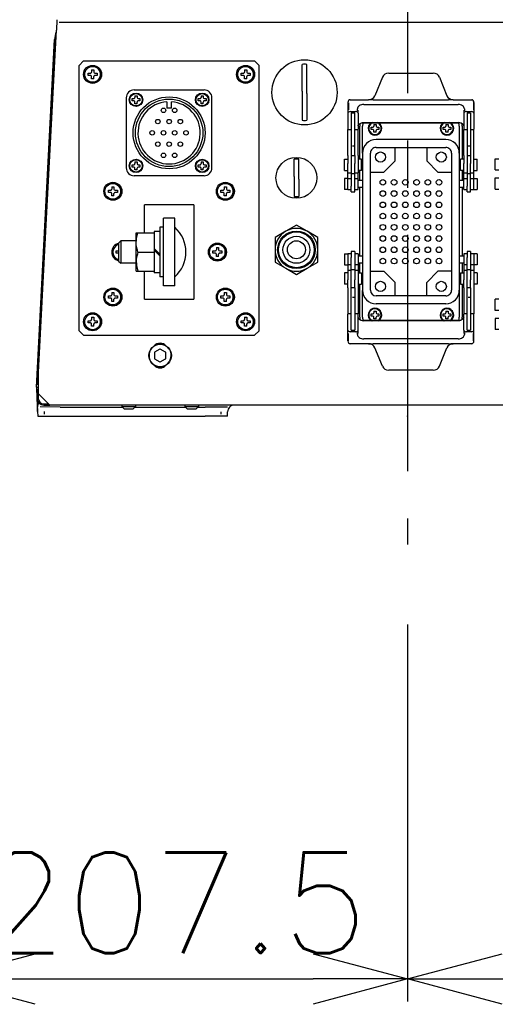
# Model space of a CAD drawing. Header units: millimetres. Extents: x -289 to 305, y -210 to 210.
# Tile 3 of 79: x -236 to -221, y -105 to -73. Entities that reach past the tile are written whole.
import ezdxf

# ---------------------------------------------------------------- set-up
doc = ezdxf.new("R2010")
doc.units = ezdxf.units.MM
doc.linetypes.add('CENTER', pattern=[12, 7.5, -1.5, 1.5, -1.5])
doc.styles.get("Standard").update_dxf_attribs({"font": 'ROMANS', "bigfont": 'EXTFONT'})
doc.dimstyles.new('ISO-25', dxfattribs={"dimtxt": 2.5, "dimasz": 2.5, "dimexe": 1.25, "dimexo": 0.625, "dimtad": 1, "dimtxsty": 'Standard', "dimcen": 2.5, "dimadec": 0, "dimazin": 0, "dimtfac": 1, "dimtmove": 0, "dimatfit": 3, "dimfxl": 1, "dimarcsym": 0})

# ---------------------------------------------------------------- blocks, each defined once
blk = doc.blocks.new('DTL0021')
at = {"color": 7, "linetype": 'Continuous'}
for p, q in [((-155.861084, 176.300003), (-156.102173, 171.699997)), ((-164, 21), (-156.102173, 171.699997)), ((154.931702, 174.988052), (-154.93164, 174.988052)), ((-165, 13), (-156.901733, 167.523361)), ((-164.396362, 14.000488), (-156.35205, 167.494553)), ((-144, 158), (-146, 156)), ((-144, 158), (-68, 158)), ((-68, 158), (-66, 156)), ((-146, 38), (-146, 156)), ((-140.5, 154), (-139.5, 154)), ((-140.5, 154), (-140.5, 153)), ((-139.5, 154), (-139.5, 153)), ((-72.5, 154), (-71.5, 154)), ((-72.5, 154), (-72.5, 153)), ((-71.5, 154), (-71.5, 153)), ((-66, 38), (-66, 156)), ((-46.800049, 144.546295), (-46.800049, 156.43985)), ((-44.800049, 143.453705), (-44.800049, 156.43985)), ((-142, 151.5), (-142, 152.5)), ((-142, 152.5), (-141, 152.5)), ((-141, 151.5), (-142, 151.5)), ((-140.5, 150), (-140.5, 151)), ((-139.5, 150), (-140.5, 150)), ((-139.5, 150), (-139.5, 151)), ((-139, 152.5), (-138, 152.5)), ((-138, 151.5), (-139, 151.5)), ((-138, 152.5), (-138, 151.5)), ((-74, 151.5), (-74, 152.5)), ((-74, 152.5), (-73, 152.5)), ((-73, 151.5), (-74, 151.5)), ((-72.5, 150), (-72.5, 151)), ((-71.5, 150), (-72.5, 150)), ((-71.5, 150), (-71.5, 151)), ((-71, 152.5), (-70, 152.5)), ((-70, 151.5), (-71, 151.5)), ((-70, 152.5), (-70, 151.5)), ((-11.218506, 150.719665), (-14.513183, 142.515655)), ((-10.148803, 152.038437), (-10.148803, 152.014221)), ((-8.399414, 152.508667), (11.399353, 152.508667)), ((13.148804, 152.014221), (13.148804, 152.038437)), ((14.218445, 150.719665), (17.513184, 142.515655)), ((-121.550049, 145.050003), (-90.449951, 145.050003)), ((-46.800049, 144.546295), (-46.800049, 131.56015)), ((-125.050049, 141.550003), (-125.050049, 110.449997)), ((-122.449951, 140.199997), (-122.449951, 141.199997)), ((-122.449951, 141.199997), (-121.699951, 141.199997)), ((-121.699951, 140.199997), (-122.449951, 140.199997)), ((-121.199951, 142.449997), (-120.199951, 142.449997)), ((-121.199951, 142.449997), (-121.199951, 141.699997)), ((-120.199951, 142.449997), (-120.199951, 141.699997)), ((-119.699951, 141.199997), (-118.949951, 141.199997)), ((-118.949951, 140.199997), (-119.699951, 140.199997)), ((-118.949951, 141.199997), (-118.949951, 140.199997)), ((-93.050049, 140.199997), (-93.050049, 141.199997)), ((-93.050049, 141.199997), (-92.300049, 141.199997)), ((-92.300049, 140.199997), (-93.050049, 140.199997)), ((-91.800049, 142.449997), (-90.800049, 142.449997)), ((-91.800049, 142.449997), (-91.800049, 141.699997)), ((-90.800049, 142.449997), (-90.800049, 141.699997)), ((-90.300049, 141.199997), (-89.550049, 141.199997)), ((-89.550049, 140.199997), (-90.300049, 140.199997)), ((-89.550049, 141.199997), (-89.550049, 140.199997)), ((-86.949951, 110.449997), (-86.949951, 141.550003)), ((-44.800049, 143.453705), (-44.800049, 131.56015)), ((-26.242431, 140.40657), (-26.242431, 140.329788)), ((-25.5, 140.726654), (-17.332275, 140.726654)), ((-15.231567, 140.726654), (-17.332275, 140.726654)), ((-15.640136, 141.239868), (-15.640136, 141.21608)), ((-15.231567, 140.726654), (18.231629, 140.726654)), ((20.332215, 140.726654), (18.231629, 140.726654)), ((18.640198, 141.239868), (18.640198, 141.21608)), ((20.332215, 140.726654), (28.5, 140.726654)), ((29.242432, 140.40657), (29.242432, 140.329788)), ((-121.199951, 138.949997), (-121.199951, 139.699997)), ((-120.199951, 138.949997), (-121.199951, 138.949997)), ((-120.199951, 138.949997), (-120.199951, 139.699997)), ((-107, 139.813858), (-107, 136.899994)), ((-105, 136.899994), (-107, 136.899994)), ((-105, 136.899994), (-105, 139.813858)), ((-91.800049, 138.949997), (-91.800049, 139.699997)), ((-90.800049, 138.949997), (-91.800049, 138.949997)), ((-90.800049, 138.949997), (-90.800049, 139.699997)), ((-26.5, 139.524429), (-26.5, 134.716247)), ((-26.242431, 139.399536), (-26.242431, 136.241257)), ((-22.257568, 135.741257), (-22.257568, 136.655472)), ((-22, 134.716247), (-22, 136.130463)), ((-19.5, 138.605347), (22.5, 138.605347)), ((25, 136.130463), (25, 134.716247)), ((25.257569, 136.655472), (25.257569, 135.741257)), ((29.242432, 139.399536), (29.242432, 136.241257)), ((29.5, 139.524429), (29.5, 134.716247)), ((-26.5, 134.716247), (-26.5, 127.645187)), ((-25.5, 135.423355), (-23, 135.423355)), ((-23.5, 134.716247), (-25, 134.716247)), ((-25, 134.716247), (-25, 108.90686)), ((-23.5, 115.883423), (-23.5, 134.716247)), ((-22, 134.716247), (-22, 127.645187)), ((25, 134.716247), (25, 127.645187)), ((26, 135.423355), (28.5, 135.423355)), ((28, 134.716247), (26.5, 134.716247)), ((26.5, 134.716247), (26.5, 108.90686)), ((28, 134.716247), (28, 115.883423)), ((29.5, 134.716247), (29.5, 127.645187)), ((-26.5, 115.883423), (-26.5, 127.503052)), ((-26.5, 127.503052), (-25, 127.503052)), ((-23.5, 127.503052), (-22, 127.503052)), ((-22, 115.883423), (-22, 127.503052)), ((-21.25, 114.235306), (-21.25, 129)), ((-20, 117.012192), (-20, 129)), ((-19.5, 130.534271), (22.5, 130.534271)), ((-19.5, 130.484268), (22.5, 130.484268)), ((-16.25, 127.5), (-16.25, 128.5)), ((-16.25, 128.5), (-15.5, 128.5)), ((-15.5, 127.5), (-16.25, 127.5)), ((-15, 129.75), (-14, 129.75)), ((-15, 129.75), (-15, 129)), ((-15, 126.25), (-15, 127)), ((-14, 129.75), (-14, 129)), ((-14, 126.25), (-14, 127)), ((-13.5, 128.5), (-12.75, 128.5)), ((-12.75, 127.5), (-13.5, 127.5)), ((-12.75, 128.5), (-12.75, 127.5)), ((15.75, 127.5), (15.75, 128.5)), ((15.75, 128.5), (16.5, 128.5)), ((16.5, 127.5), (15.75, 127.5)), ((17, 129.75), (18, 129.75)), ((17, 129.75), (17, 129)), ((17, 126.25), (17, 127)), ((18, 129.75), (18, 129)), ((18, 126.25), (18, 127)), ((18.5, 128.5), (19.25, 128.5)), ((19.25, 127.5), (18.5, 127.5)), ((19.25, 128.5), (19.25, 127.5)), ((23, 129), (23, 117)), ((24.25, 129), (24.25, 114.235306)), ((25, 115.883423), (25, 127.503052)), ((25, 127.503052), (26.5, 127.503052)), ((28, 127.503052), (29.5, 127.503052)), ((29.5, 115.883423), (29.5, 127.503052)), ((-14, 126.25), (-15, 126.25)), ((17, 123), (-14, 123)), ((18, 126.25), (17, 126.25)), ((-24.5, 120.220566), (-23.5, 120.220566)), ((-14, 119.5), (17, 119.5)), ((-5.5, 113.5), (-5.5, 119.5)), ((8.5, 119.500015), (8.5, 113.5)), ((27, 120.220566), (28, 120.220566)), ((-50.400024, 106.546295), (-50.400024, 114.291565)), ((-48.400024, 105.453705), (-48.400024, 114.291565)), ((-28, 109.967514), (-28, 114.23529)), ((-28, 114.23529), (-26.5, 114.23529)), ((-26.5, 115.883423), (-26.5, 112.330383)), ((-23.5, 115.73529), (-25, 115.73529)), ((-23.5, 115.883423), (-23.5, 112.330383)), ((-22, 115.883423), (-22, 108.23529)), ((-20.5, 114.23529), (-22, 114.23529)), ((-20.5, 109.967514), (-20.5, 114.23529)), ((-20, 117), (-20, 56)), ((-16.5, 56), (-16.5, 117)), ((19.5, 117), (19.5, 56)), ((23, 117), (23, 56)), ((23.5, 109.967514), (23.5, 114.23529)), ((25, 114.23529), (23.5, 114.23529)), ((25, 115.883423), (25, 112.330383)), ((28, 115.73529), (26.5, 115.73529)), ((28, 115.883423), (28, 112.330383)), ((29.5, 108.23529), (29.5, 115.883423)), ((29.5, 114.23529), (31, 114.23529)), ((31, 109.967514), (31, 114.23529)), ((39, 110.217514), (39, 114.48529)), ((39, 114.48529), (40.5, 114.48529)), ((-122.449951, 110.800003), (-122.449951, 111.800003)), ((-122.449951, 111.800003), (-121.699951, 111.800003)), ((-121.699951, 110.800003), (-122.449951, 110.800003)), ((-121.199951, 113.050003), (-120.199951, 113.050003)), ((-121.199951, 113.050003), (-121.199951, 112.300003)), ((-121.199951, 109.550003), (-121.199951, 110.300003)), ((-120.199951, 109.550003), (-121.199951, 109.550003)), ((-120.199951, 113.050003), (-120.199951, 112.300003)), ((-120.199951, 109.550003), (-120.199951, 110.300003)), ((-119.699951, 111.800003), (-118.949951, 111.800003)), ((-118.949951, 110.800003), (-119.699951, 110.800003)), ((-118.949951, 111.800003), (-118.949951, 110.800003)), ((-93.050049, 110.800003), (-93.050049, 111.800003)), ((-93.050049, 111.800003), (-92.300049, 111.800003)), ((-92.300049, 110.800003), (-93.050049, 110.800003)), ((-91.800049, 113.050003), (-90.800049, 113.050003)), ((-91.800049, 113.050003), (-91.800049, 112.300003)), ((-91.800049, 109.550003), (-91.800049, 110.300003)), ((-90.800049, 109.550003), (-91.800049, 109.550003)), ((-90.800049, 113.050003), (-90.800049, 112.300003)), ((-90.800049, 109.550003), (-90.800049, 110.300003)), ((-90.300049, 111.800003), (-89.550049, 111.800003)), ((-89.550049, 110.800003), (-90.300049, 110.800003)), ((-89.550049, 111.800003), (-89.550049, 110.800003)), ((-28, 109.23529), (-28, 109.967514)), ((-26.5, 108.23529), (-26.5, 112.330383)), ((-23.5, 99.75), (-23.5, 112.330383)), ((-20.5, 109.23529), (-20.5, 109.967514)), ((-5.5, 113.5), (-10.5, 108.5)), ((13.5, 108.5), (8.5, 113.5)), ((23.5, 109.23529), (23.5, 109.967514)), ((25, 108.23529), (25, 112.330383)), ((28, 99.75), (28, 112.330383)), ((31, 109.23529), (31, 109.967514)), ((39, 109.48529), (39, 110.217514)), ((39, 109.48529), (40.5, 109.48529)), ((-90.449951, 106.949997), (-121.550049, 106.949997)), ((-50.400024, 106.546295), (-50.400024, 97.708435)), ((-48.400024, 105.453705), (-48.400024, 97.708435)), ((-28, 109.23529), (-26.5, 109.23529)), ((-28, 105.75), (-28, 103.25)), ((-26.5, 105.75), (-28, 105.75)), ((-26.5, 108.23529), (-25, 108.23529)), ((-26.5, 105.750244), (-26.5, 108.235229)), ((-26.5, 100.75), (-26.5, 105.75)), ((-26.5, 105.75), (-25, 105.75)), ((-25, 108.90686), (-25, 107.73529)), ((-25, 107.73529), (-25, 102.344131)), ((-23.5, 107.73529), (-25, 107.73529)), ((-23.5, 108.23529), (-22, 108.23529)), ((-23.5, 105.75), (-22, 105.75)), ((-20.5, 109.23529), (-22, 109.23529)), ((-22, 100.75), (-22, 108.236023)), ((-21.25, 104.750015), (-21.25, 109.235306)), ((-16.5, 108.5), (-10.5, 108.5)), ((13.5, 108.5), (19.5, 108.5)), ((25, 109.23529), (23.5, 109.23529)), ((24.25, 109.235306), (24.25, 104.750015)), ((25, 108.23529), (26.5, 108.23529)), ((25, 105.750244), (25, 108.235229)), ((25, 100.75), (25, 105.75)), ((25, 105.75), (26.5, 105.75)), ((26.5, 108.90686), (26.5, 107.73529)), ((26.5, 107.73529), (26.5, 102.344131)), ((28, 107.73529), (26.5, 107.73529)), ((28, 108.23529), (29.5, 108.23529)), ((28, 105.75), (29.5, 105.75)), ((29.5, 109.23529), (31, 109.23529)), ((29.5, 105.750244), (29.5, 108.236023)), ((29.5, 105.75), (31, 105.75)), ((29.5, 100.75), (29.5, 105.75)), ((31, 105.75), (31, 103.25)), ((39, 103.5), (39, 106)), ((39, 106), (40.5, 106)), ((-131.5, 102), (-130.5, 102)), ((-131.5, 102), (-131.5, 101)), ((-130.5, 102), (-130.5, 101)), ((-81.5, 102), (-80.5, 102)), ((-81.5, 102), (-81.5, 101)), ((-80.5, 102), (-80.5, 101)), ((-28, 103.25), (-28, 100.75)), ((-26.5, 100.75), (-28, 100.75)), ((-26.5, 100.75), (-25, 100.75)), ((-25, 99.75), (-25, 102.344131)), ((-23.5, 100.75), (-22, 100.75)), ((-20, 104.75), (-22, 104.75)), ((-20, 101.75), (-22, 101.75)), ((-21.25, 71.25003), (-21.25, 101.750015)), ((25, 104.75), (23, 104.75)), ((25, 101.75), (23, 101.75)), ((24.25, 101.750015), (24.25, 71.25003)), ((25, 100.75), (26.5, 100.75)), ((26.5, 99.75), (26.5, 102.344131)), ((28, 100.75), (29.5, 100.75)), ((29.5, 100.75), (31, 100.75)), ((31, 103.25), (31, 100.75)), ((39, 101), (39, 103.5)), ((39, 101), (40.5, 101)), ((-133, 99.5), (-133, 100.5)), ((-133, 100.5), (-132, 100.5)), ((-132, 99.5), (-133, 99.5)), ((-131.5, 98), (-131.5, 99)), ((-130.5, 98), (-131.5, 98)), ((-130.5, 98), (-130.5, 99)), ((-130, 100.5), (-129, 100.5)), ((-129, 99.5), (-130, 99.5)), ((-129, 100.5), (-129, 99.5)), ((-83, 99.5), (-83, 100.5)), ((-83, 100.5), (-82, 100.5)), ((-82, 99.5), (-83, 99.5)), ((-81.5, 98), (-81.5, 99)), ((-80.5, 98), (-81.5, 98)), ((-80.5, 98), (-80.5, 99)), ((-80, 100.5), (-79, 100.5)), ((-79, 99.5), (-80, 99.5)), ((-79, 100.5), (-79, 99.5)), ((-25, 99.75), (-23.5, 99.75)), ((26.5, 99.75), (28, 99.75)), ((-117, 81.50003), (-117, 94)), ((-95, 94), (-117, 94)), ((-95, 94), (-95, 52)), ((-108.5, 58), (-108.5, 88)), ((-103.5, 88), (-108.5, 88)), ((-103.5, 58), (-103.5, 88)), ((-110.099975, 84), (-110.099975, 73)), ((-108.5, 84), (-110.099975, 84)), ((-49.400024, 84.969665), (-54.146362, 82.22937)), ((-44.650024, 82.227234), (-49.400024, 84.969665)), ((-120.599975, 81.5), (-119.915405, 81.5)), ((-120.599975, 77.251312), (-120.599975, 81.5)), ((-119.915405, 81.5), (-119.84082, 81.5)), ((-119.84082, 81.5), (-112.599975, 81.5)), ((-112.599975, 82.199982), (-112.599975, 74.603546)), ((-110.099975, 82.199982), (-112.599975, 82.199982)), ((-54.150024, 82.227234), (-58.900024, 79.484833)), ((-58.900024, 79.484833), (-58.900024, 74)), ((-54.150024, 82.227234), (-54.146362, 82.22937)), ((-44.646362, 82.225128), (-44.650024, 82.227234)), ((-39.900024, 79.484833), (-44.646362, 82.225128)), ((-39.900024, 74), (-39.900024, 79.484833)), ((-128.5, 77), (-127.5, 78)), ((-128.5, 77), (-128.5, 69.489654)), ((-127.5, 78), (-127.5, 68.612091)), ((-120.599975, 78), (-127.5, 78)), ((-120.599975, 77.251312), (-120.599975, 77.25)), ((-120.599975, 77.25), (-120.599975, 77.248688)), ((-120.599975, 68.751312), (-120.599975, 77.248688)), ((-112.599975, 74.603546), (-110.99646, 73)), ((-112.599975, 74.603546), (-112.599975, 73)), ((-85, 75), (-84, 75)), ((-85, 75), (-85, 74)), ((-84, 75), (-84, 74)), ((-129.5, 72.5), (-129.5, 73.5)), ((-129.5, 73.5), (-128.5, 73.5)), ((-128.5, 72.5), (-129.5, 72.5)), ((-119.84082, 73), (-112.599975, 73)), ((-112.599975, 73.896454), (-111.703613, 73)), ((-112.599975, 73), (-112.599975, 63.799988)), ((-110.099975, 71.396454), (-111.703613, 73)), ((-110.099975, 72.103546), (-110.99646, 73)), ((-110.099975, 73), (-110.099975, 62)), ((-86.5, 72.5), (-86.5, 73.5)), ((-86.5, 73.5), (-85.5, 73.5)), ((-85.5, 72.5), (-86.5, 72.5)), ((-85, 71), (-85, 72)), ((-84, 71), (-85, 71)), ((-84, 71), (-84, 72)), ((-83.5, 73.5), (-82.5, 73.5)), ((-82.5, 72.5), (-83.5, 72.5)), ((-82.5, 73.5), (-82.5, 72.5)), ((-58.900024, 73.998382), (-58.900024, 74)), ((-58.900024, 73.993713), (-58.900024, 73.998382)), ((-58.900024, 73.993713), (-58.900024, 68.515167)), ((-39.900024, 74), (-39.900024, 73.998382)), ((-39.900024, 73.998382), (-39.900024, 73.993713)), ((-39.900024, 68.515167), (-39.900024, 73.993713)), ((-28, 72.25), (-28, 69.75)), ((-28, 72.25), (-26.5, 72.25)), ((-26.5, 72.25), (-26.5, 67.25)), ((-25, 72.25), (-26.5, 72.25)), ((-25, 73.25), (-25, 70.655853)), ((-23.5, 73.25), (-25, 73.25)), ((-25, 65.26474), (-25, 70.655853)), ((-23.5, 73.25), (-23.5, 60.669617)), ((-22, 72.25), (-23.5, 72.25)), ((-22, 72.25), (-22, 64.763977)), ((-22, 71.25), (-20, 71.25)), ((23, 71.25), (25, 71.25)), ((25, 72.25), (25, 67.25)), ((26.5, 72.25), (25, 72.25)), ((26.5, 73.25), (26.5, 70.655853)), ((28, 73.25), (26.5, 73.25)), ((26.5, 65.26474), (26.5, 70.655853)), ((28, 73.25), (28, 60.669617)), ((29.5, 72.25), (28, 72.25)), ((31, 72.25), (29.5, 72.25)), ((29.5, 72.25), (29.5, 67.25)), ((31, 72.25), (31, 69.75)), ((-128.5, 69.489654), (-128.5, 69)), ((-128.5, 69), (-127.5, 68)), ((-127.5, 68.612091), (-127.5, 68)), ((-120.599975, 68), (-127.5, 68)), ((-120.599975, 68.75), (-120.599975, 68.751312)), ((-120.599975, 68.748688), (-120.599975, 68.75)), ((-120.599975, 64.5), (-120.599975, 68.748688)), ((-58.900024, 68.515167), (-54.153686, 65.774872)), ((-54.153686, 65.774872), (-54.150024, 65.772766)), ((-54.150024, 65.772766), (-49.400024, 63.030334)), ((-49.400024, 63.030334), (-44.653686, 65.77063)), ((-44.650024, 65.772766), (-44.653686, 65.77063)), ((-44.650024, 65.772766), (-39.900024, 68.515167)), ((-28, 69.75), (-28, 67.25)), ((-28, 67.25), (-26.5, 67.25)), ((-25, 67.25), (-26.5, 67.25)), ((-26.5, 67.249756), (-26.5, 64.764801)), ((-22, 67.25), (-23.5, 67.25)), ((-22, 68.25), (-20, 68.25)), ((-21.25, 63.76474), (-21.25, 68.25003)), ((23, 68.25), (25, 68.25)), ((24.25, 68.25003), (24.25, 63.76474)), ((26.5, 67.25), (25, 67.25)), ((25, 67.249756), (25, 64.764801)), ((29.5, 67.25), (28, 67.25)), ((31, 67.25), (29.5, 67.25)), ((29.5, 67.249756), (29.5, 64.763977)), ((31, 69.75), (31, 67.25)), ((-120.599975, 64.5), (-119.84082, 64.5)), ((-119.84082, 64.5), (-112.599975, 64.5)), ((-117, 52), (-117, 64.50003)), ((-110.099975, 63.799988), (-112.599975, 63.799988)), ((-108.5, 62), (-110.099975, 62)), ((-28, 63.764709), (-28, 63.032501)), ((-26.5, 63.764709), (-28, 63.764709)), ((-28, 63.032501), (-28, 58.764709)), ((-26.5, 64.764709), (-26.5, 60.669617)), ((-25, 64.764709), (-26.5, 64.764709)), ((-25, 64.09314), (-25, 65.264709)), ((-25, 65.264709), (-23.5, 65.264709)), ((-25, 38.283752), (-25, 64.09314)), ((-22, 64.764709), (-23.5, 64.764709)), ((-22, 64.764709), (-22, 57.116577)), ((-22, 63.764709), (-20.5, 63.764709)), ((-20.5, 63.764709), (-20.5, 63.032501)), ((-20.5, 63.032501), (-20.5, 58.764709)), ((-16.5, 64.5), (-10.5, 64.5)), ((-10.5, 64.5), (-5.5, 59.5)), ((13.5, 64.5), (8.5, 59.5)), ((19.5, 64.5), (13.5, 64.5)), ((23.5, 63.764709), (23.5, 63.032501)), ((23.5, 63.764709), (25, 63.764709)), ((23.5, 63.032501), (23.5, 58.764709)), ((25, 64.764709), (25, 60.669617)), ((26.5, 64.764709), (25, 64.764709)), ((26.5, 64.09314), (26.5, 65.264709)), ((26.5, 65.264709), (28, 65.264709)), ((26.5, 38.283752), (26.5, 64.09314)), ((29.5, 64.764709), (28, 64.764709)), ((29.5, 64.764709), (29.5, 57.116577)), ((31, 63.764709), (29.5, 63.764709)), ((31, 63.764709), (31, 63.032501)), ((31, 63.032501), (31, 58.764709)), ((-103.5, 58), (-108.5, 58)), ((-26.5, 58.764709), (-28, 58.764709)), ((-26.5, 57.116577), (-26.5, 60.669617)), ((-26.5, 57.116577), (-26.5, 45.496948)), ((-25, 57.264709), (-23.5, 57.264709)), ((-23.5, 57.116577), (-23.5, 60.669617)), ((-23.5, 57.116577), (-23.5, 38.283752)), ((-22, 58.764709), (-20.5, 58.764709)), ((-22, 57.116577), (-22, 45.496948)), ((-21.25, 44), (-21.25, 58.76474)), ((-5.5, 53.5), (-5.5, 59.5)), ((8.5, 53.50003), (8.5, 59.5)), ((23.5, 58.764709), (25, 58.764709)), ((24.25, 58.76474), (24.25, 44)), ((25, 57.116577), (25, 60.669617)), ((25, 57.116577), (25, 45.496948)), ((26.5, 57.264709), (28, 57.264709)), ((28, 57.116577), (28, 60.669617)), ((28, 57.116577), (28, 38.283752)), ((31, 58.764709), (29.5, 58.764709)), ((29.5, 57.116577), (29.5, 45.496948)), ((-133, 52.5), (-133, 53.5)), ((-133, 53.5), (-132, 53.5)), ((-131.5, 55), (-130.5, 55)), ((-131.5, 55), (-131.5, 54)), ((-130.5, 55), (-130.5, 54)), ((-130, 53.5), (-129, 53.5)), ((-129, 53.5), (-129, 52.5)), ((-83, 52.5), (-83, 53.5)), ((-83, 53.5), (-82, 53.5)), ((-81.5, 55), (-80.5, 55)), ((-81.5, 55), (-81.5, 54)), ((-80.5, 55), (-80.5, 54)), ((-80, 53.5), (-79, 53.5)), ((-79, 53.5), (-79, 52.5)), ((-23.5, 52.779449), (-24.5, 52.779449)), ((-20, 44), (-20, 55.986236)), ((17, 53.5), (-14, 53.5)), ((23, 56), (23, 44)), ((28, 52.779449), (27, 52.779449)), ((-132, 52.5), (-133, 52.5)), ((-131.5, 51), (-131.5, 52)), ((-130.5, 51), (-131.5, 51)), ((-130.5, 51), (-130.5, 52)), ((-129, 52.5), (-130, 52.5)), ((-117, 52), (-95, 52)), ((-82, 52.5), (-83, 52.5)), ((-81.5, 51), (-81.5, 52)), ((-80.5, 51), (-81.5, 51)), ((-80.5, 51), (-80.5, 52)), ((-79, 52.5), (-80, 52.5)), ((17, 50), (-14, 50)), ((39, 49.5), (39, 52)), ((40.5, 52), (39, 52)), ((39, 47), (39, 49.5)), ((-140.5, 44), (-139.5, 44)), ((-140.5, 44), (-140.5, 43)), ((-139.5, 44), (-139.5, 43)), ((-72.5, 44), (-71.5, 44)), ((-72.5, 44), (-72.5, 43)), ((-71.5, 44), (-71.5, 43)), ((-25, 45.496948), (-26.5, 45.496948)), ((-26.5, 38.283752), (-26.5, 45.354828)), ((-22, 45.496948), (-23.5, 45.496948)), ((-22, 38.283752), (-22, 45.354828)), ((-16.25, 44.5), (-16.25, 45.5)), ((-16.25, 45.5), (-15.5, 45.5)), ((-15.5, 44.5), (-16.25, 44.5)), ((-15, 46.75), (-14, 46.75)), ((-15, 46.75), (-15, 46)), ((-15, 43.25), (-15, 44)), ((-14, 46.75), (-14, 46)), ((-14, 43.25), (-14, 44)), ((-13.5, 45.5), (-12.75, 45.5)), ((-12.75, 44.5), (-13.5, 44.5)), ((-12.75, 45.5), (-12.75, 44.5)), ((15.75, 44.5), (15.75, 45.5)), ((15.75, 45.5), (16.5, 45.5)), ((16.5, 44.5), (15.75, 44.5)), ((17, 46.75), (18, 46.75)), ((17, 46.75), (17, 46)), ((17, 43.25), (17, 44)), ((18, 46.75), (18, 46)), ((18, 43.25), (18, 44)), ((18.5, 45.5), (19.25, 45.5)), ((19.25, 44.5), (18.5, 44.5)), ((19.25, 45.5), (19.25, 44.5)), ((26.5, 45.496948), (25, 45.496948)), ((25, 38.283752), (25, 45.354828)), ((29.5, 45.496948), (28, 45.496948)), ((29.5, 38.283752), (29.5, 45.354828)), ((40.5, 47), (39, 47)), ((-142, 41.5), (-142, 42.5)), ((-142, 42.5), (-141, 42.5)), ((-141, 41.5), (-142, 41.5)), ((-140.5, 40), (-140.5, 41)), ((-139.5, 40), (-140.5, 40)), ((-139.5, 40), (-139.5, 41)), ((-139, 42.5), (-138, 42.5)), ((-138, 41.5), (-139, 41.5)), ((-138, 42.5), (-138, 41.5)), ((-74, 41.5), (-74, 42.5)), ((-74, 42.5), (-73, 42.5)), ((-73, 41.5), (-74, 41.5)), ((-72.5, 40), (-72.5, 41)), ((-71.5, 40), (-72.5, 40)), ((-71.5, 40), (-71.5, 41)), ((-71, 42.5), (-70, 42.5)), ((-70, 41.5), (-71, 41.5)), ((-70, 42.5), (-70, 41.5)), ((22.5, 42.515716), (-19.5, 42.515716)), ((22.5, 42.465729), (-19.5, 42.465729)), ((-14, 43.25), (-15, 43.25)), ((18, 43.25), (17, 43.25)), ((39, 43.514709), (39, 42.782501)), ((40.5, 43.514709), (39, 43.514709)), ((39, 42.782501), (39, 38.514709)), ((-146, 38), (-144, 36)), ((-144, 36), (-68, 36)), ((-66, 38), (-68, 36)), ((-26.5, 33.475555), (-26.5, 38.283752)), ((-26.242431, 33.600464), (-26.242431, 36.758758)), ((-23, 37.57663), (-25.5, 37.57663)), ((-25, 38.283752), (-23.5, 38.283752)), ((-22.257568, 36.344543), (-22.257568, 37.258758)), ((-22, 36.869537), (-22, 38.283752)), ((25, 38.283752), (25, 36.869537)), ((25.257569, 37.258758), (25.257569, 36.344543)), ((28.5, 37.57663), (26, 37.57663)), ((26.5, 38.283752), (28, 38.283752)), ((29.242432, 33.600464), (29.242432, 36.758758)), ((29.5, 33.475555), (29.5, 38.283752)), ((40.5, 38.514709), (39, 38.514709)), ((-26.242431, 32.624664), (-26.242431, 32.638946)), ((-17.332275, 32.273346), (-25.5, 32.273346)), ((22.5, 34.394653), (-19.5, 34.394653)), ((-17.332275, 32.273346), (-15.231567, 32.273346)), ((-15.640136, 31.760132), (-15.640136, 31.783905)), ((18.231629, 32.273346), (-15.231567, 32.273346)), ((18.231629, 32.273346), (20.332215, 32.273346)), ((18.640198, 31.760132), (18.640198, 31.783905)), ((28.5, 32.273346), (20.332215, 32.273346)), ((29.242432, 32.624664), (29.242432, 32.638946)), ((-112.5, 28.389099), (-112.5, 25.610901)), ((-110.046997, 29.859619), (-112.453003, 28.47052)), ((-107.546997, 28.47052), (-109.953003, 29.859619)), ((-107.5, 25.610901), (-107.5, 28.389099)), ((-11.218506, 22.280334), (-14.513183, 30.484344)), ((14.218445, 22.280334), (17.513184, 30.484344)), ((-112.453003, 25.52948), (-110.046997, 24.140381)), ((-109.953003, 24.140381), (-107.546997, 25.52948)), ((-164, 10), (-164, 21)), ((-10.148803, 20.985779), (-10.148803, 20.961548)), ((11.399353, 20.491333), (-8.399414, 20.491333)), ((13.148804, 20.961548), (13.148804, 20.985779)), ((-165, 13), (-164.004028, 13)), ((-165, 13), (-164.729736, 7.842987)), ((-164.396362, 11.999512), (-164.180053, 7.871796)), ((-164, 10), (-159, 5)), ((-164.729492, 7.838989), (-164.431762, 2.157013)), ((-161.733886, 5.550445), (-159.550415, 5.550445)), ((-161.733886, 5), (-159, 5)), ((54.588929, 5), (-159, 5)), ((-127, 5), (-127, 4.299988)), ((-121, 5), (-121, 4.299988)), ((-99, 5), (-99, 4.299988)), ((-93, 5), (-93, 4.299988)), ((-164.431762, 2.157013), (-164.318725, 0)), ((-164.318725, 0), (-154.304931, 0)), ((-154.434326, 4.085327), (-163.363769, 4.130127)), ((-161.531738, 2.109161), (-161.473388, 0.996765)), ((-154.40979, 4.085968), (-126.78601, 4.085968)), ((-154.304931, 0), (-90, 0)), ((-127, 4.299988), (-125.438232, 4.299988)), ((-126, 3.299988), (-127, 4.299988)), ((-126, 3.299988), (-124.958862, 3.299988)), ((-125.438232, 4.299988), (-121, 4.299988)), ((-124.958862, 3.299988), (-122, 3.299988)), ((-122, 3.299988), (-121, 4.299988)), ((-121.214233, 4.085968), (-98.78601, 4.085968)), ((-99, 4.299988), (-97.438232, 4.299988)), ((-98, 3.299988), (-99, 4.299988)), ((-98, 3.299988), (-96.958862, 3.299988)), ((-97.438232, 4.299988), (-93, 4.299988)), ((-96.958862, 3.299988), (-94, 3.299988)), ((-94, 3.299988), (-93, 4.299988)), ((-93.214233, 4.085968), (-90, 4.085968)), ((-80, 0), (-90, 0)), ((-80.096313, 4.085968), (-89.974975, 4.085968)), ((-82.893554, 1), (-82.893554, 2)), ((-80, 0), (-80, 2))]:
    blk.add_line(p, q, dxfattribs=at)
for points in [[(-22, 129.059402), (-21.999023, 129.09732), (-21.916137, 129.414963), (-21.704345, 129.724838), (-21.335205, 130.035431), (-20.81726, 130.29863), (-20.187988, 130.473282), (-19.5, 130.534271)], [(25, 129.059402), (24.999024, 129.09732), (24.916138, 129.414963), (24.704346, 129.724838), (24.335205, 130.035431), (23.817261, 130.29863), (23.187989, 130.473282), (22.5, 130.534271)], [(-120.599975, 77.251312), (-120.564575, 78.136352), (-120.45581, 79.04715), (-120.219482, 80.204559), (-119.84082, 81.5)], [(-119.84082, 73), (-120.116089, 73.901306), (-120.425415, 75.269195), (-120.576049, 76.522186), (-120.599975, 77.248688)], [(-119.84082, 73), (-120.116089, 72.098694), (-120.425415, 70.730804), (-120.576049, 69.477814), (-120.599975, 68.751312)], [(-120.599975, 68.748688), (-120.564575, 67.863678), (-120.45581, 66.95285), (-120.219482, 65.795441), (-119.84082, 64.5)], [(-22, 43.940613), (-21.999023, 43.902679), (-21.916137, 43.585022), (-21.704345, 43.275177), (-21.335205, 42.964569), (-20.81726, 42.701355), (-20.187988, 42.526703), (-19.5, 42.465729)], [(25, 43.940613), (24.999024, 43.902679), (24.916138, 43.585022), (24.704346, 43.275177), (24.335205, 42.964569), (23.817261, 42.701355), (23.187989, 42.526703), (22.5, 42.465729)], [(-164.47705, 2.138611), (-164.486328, 3.423523), (-164.40979, 4.398987), (-164.260009, 5.244385), (-164.109619, 5.67865), (-164.02185, 5.804962), (-163.964721, 5.84201), (-163.905273, 5.843414), (-163.844116, 5.805481)]]:
    blk.add_lwpolyline(points, dxfattribs=at)
for centre, radius in [((-45.800049, 144), 14.5), ((-140, 152), 4), ((-140, 152), 3.5), ((-72, 152), 4), ((-72, 152), 3.5), ((-120.699951, 140.699997), 3), ((-120.699951, 140.699997), 2.95), ((-120.699951, 140.699997), 2.75), ((-106, 126), 16), ((-106, 126), 15), ((-91.300049, 140.699997), 3), ((-91.300049, 140.699997), 2.95), ((-91.300049, 140.699997), 2.75), ((-108.5, 136), 1), ((-103.5, 136), 1), ((-111, 131), 1), ((-106, 131), 1), ((-101, 131), 1), ((-113.5, 126), 1), ((-108.5, 126), 1), ((-103.5, 126), 1), ((-98.5, 126), 1), ((-111, 121), 1), ((-106, 121), 1), ((-101, 121), 1), ((-120.699951, 111.300003), 3), ((-120.699951, 111.300003), 2.95), ((-120.699951, 111.300003), 2.75), ((-108.5, 116), 1), ((-103.5, 116), 1), ((-91.300049, 111.300003), 3), ((-91.300049, 111.300003), 2.95), ((-91.300049, 111.300003), 2.75), ((-49.400024, 106), 9.1), ((-12, 115.25), 2.25), ((15, 115.25), 2.25), ((-11, 104), 1.25), ((-6, 104), 1.25), ((-1, 104), 1.25), ((4, 104), 1.25), ((9, 104), 1.25), ((14, 104), 1.25), ((-131, 100), 4), ((-131, 100), 3.5), ((-81, 100), 4), ((-81, 100), 3.5), ((-11, 99), 1.25), ((-6, 99), 1.25), ((-1, 99), 1.25), ((4, 99), 1.25), ((9, 99), 1.25), ((14, 99), 1.25), ((-11, 94), 1.25), ((-6, 94), 1.25), ((-1, 94), 1.25), ((4, 94), 1.25), ((9, 94), 1.25), ((14, 94), 1.25), ((-11, 89), 1.25), ((-6, 89), 1.25), ((-1, 89), 1.25), ((4, 89), 1.25), ((9, 89), 1.25), ((14, 89), 1.25), ((-11, 84), 1.25), ((-6, 84), 1.25), ((-1, 84), 1.25), ((4, 84), 1.25), ((9, 84), 1.25), ((14, 84), 1.25), ((-49.400024, 74), 8.35), ((-49.400024, 74), 7.94373), ((-49.400024, 74), 6), ((-11, 79), 1.25), ((-6, 79), 1.25), ((-1, 79), 1.25), ((4, 79), 1.25), ((9, 79), 1.25), ((14, 79), 1.25), ((-84.5, 73), 4), ((-84.5, 73), 3.5), ((-49.400024, 74), 4), ((-11, 74), 1.25), ((-6, 74), 1.25), ((-1, 74), 1.25), ((4, 74), 1.25), ((9, 74), 1.25), ((14, 74), 1.25), ((-11, 69), 1.25), ((-6, 69), 1.25), ((-1, 69), 1.25), ((4, 69), 1.25), ((9, 69), 1.25), ((14, 69), 1.25), ((-131, 53), 4), ((-81, 53), 4), ((-12, 57.75), 2.25), ((15, 57.75), 2.25), ((-131, 53), 3.5), ((-81, 53), 3.5), ((-140, 42), 4), ((-140, 42), 3.5), ((-72, 42), 4), ((-72, 42), 3.5), ((-110, 27), 5), ((-110, 27), 0.004861)]:
    blk.add_circle(centre, radius, dxfattribs=at)
for centre, radius, start, end in [((-146.915527, 167), 10, 157.391259, 176.999995), ((-146.945434, 167.018753), 9.414214, 172.817856, 176.999995), ((-140, 152), 3.5, 298.647887, 118.647885), ((-72, 152), 3.5, 298.647887, 118.647885), ((-45.800049, 144), 12.479984, 85.404057, 94.595941), ((-141, 153), 0.5, 269.999997, 0), ((-141, 153), 0.5, 269.999997, 0), ((-141, 151), 0.5, 0, 90.000003), ((-139, 153), 0.5, 180.000005, 269.999997), ((-139, 153), 0.5, 180.000005, 269.999997), ((-139, 151), 0.5, 90.000003, 180.000005), ((-73, 153), 0.5, 269.999997, 0), ((-73, 153), 0.5, 269.999997, 0), ((-73, 151), 0.5, 0, 90.000003), ((-71, 153), 0.5, 180.000005, 269.999997), ((-71, 153), 0.5, 180.000005, 269.999997), ((-71, 151), 0.5, 90.000003, 180.000005), ((-121.550049, 141.550003), 3.5, 90.000003, 180.000005), ((-90.449951, 141.550003), 3.5, 0, 90.000003), ((-121.699951, 141.699997), 0.5, 269.999997, 0), ((-121.699951, 139.699997), 0.5, 0, 90.000003), ((-119.699951, 141.699997), 0.5, 180.000005, 269.999997), ((-119.699951, 139.699997), 0.5, 90.000003, 180.000005), ((-92.300049, 141.699997), 0.5, 269.999997, 0), ((-92.300049, 139.699997), 0.5, 0, 90.000003), ((-90.300049, 141.699997), 0.5, 180.000005, 269.999997), ((-90.300049, 139.699997), 0.5, 90.000003, 180.000005), ((-106, 126), 13.85, 94.140484, 85.859515), ((-45.800049, 144), 12.479984, 265.404059, 274.595943), ((-16, 129), 5.25, 167.212511, 180.000005), ((-16, 129), 4, 157.520705, 180.000005), ((-14.5, 128), 3, 122.353973, 57.646018), ((-14.5, 128), 2.95, 120.787019, 59.212973), ((-14.5, 128), 2.75, 112.845783, 67.154215), ((-15.5, 129), 0.5, 269.999997, 0), ((-15.5, 127), 0.5, 0, 90.000003), ((-13.5, 129), 0.5, 180.000005, 269.999997), ((-13.5, 127), 0.5, 90.000003, 180.000005), ((17.5, 128), 3, 122.353973, 57.646018), ((17.5, 128), 2.95, 120.787019, 59.212973), ((17.5, 128), 2.75, 112.845783, 67.154215), ((16.5, 129), 0.5, 269.999997, 0), ((16.5, 127), 0.5, 0, 90.000003), ((18.5, 129), 0.5, 180.000005, 269.999997), ((18.5, 127), 0.5, 90.000003, 180.000005), ((19, 129), 4, 0, 22.479293), ((19, 129), 5.25, 0, 12.787485), ((-14, 117), 6, 90.000003, 180.000005), ((17, 117), 6, 0, 90.000003), ((-14, 117), 2.5, 90.000003, 180.000005), ((17, 117), 2.5, 0, 90.000003), ((-49.400024, 106), 8.351647, 83.123081, 96.876917), ((-121.550049, 110.449997), 3.5, 180.000005, 269.999997), ((-121.699951, 112.300003), 0.5, 269.999997, 0), ((-121.699951, 110.300003), 0.5, 0, 90.000003), ((-119.699951, 112.300003), 0.5, 180.000005, 269.999997), ((-119.699951, 110.300003), 0.5, 90.000003, 179.999995), ((-92.300049, 112.300003), 0.5, 269.999997, 0), ((-92.300049, 110.300003), 0.5, 0, 90.000003), ((-90.300049, 112.300003), 0.5, 180.000005, 269.999997), ((-90.300049, 110.300003), 0.5, 90.000003, 179.999995), ((-90.449951, 110.449997), 3.5, 269.999997, 0), ((-131, 100), 3.5, 298.647887, 118.647885), ((-132, 101), 0.5, 269.999997, 0), ((-130, 101), 0.5, 180.000005, 269.999997), ((-81, 100), 3.5, 298.647887, 118.647885), ((-82, 101), 0.5, 269.999997, 0), ((-80, 101), 0.5, 180.000005, 269.999997), ((-132, 99), 0.5, 0, 90.000003), ((-130, 99), 0.5, 90.000003, 180.000005), ((-82, 99), 0.5, 0, 90.000003), ((-80, 99), 0.5, 90.000003, 180.000005), ((-49.400024, 106), 8.351647, 263.123083, 276.876919), ((-113.099975, 73), 14.6, 0.000001, 48.887909), ((-49.400024, 74), 9.5, 60.000002, 119.974417), ((-49.400024, 74), 9.5, 120.000003, 180.000005), ((-49.400024, 74), 9.5, 0, 59.974423), ((-127.5, 73), 4, 104.477511, 255.522489), ((-127.5, 73), 3.5, 106.601549, 253.398451), ((-84.5, 73), 3.5, 298.647887, 118.647885), ((-113.099975, 73), 14.6, 311.112091, 359.999999), ((-85.5, 74), 0.5, 269.999997, 0), ((-85.5, 72), 0.5, 0, 90.000003), ((-83.5, 74), 0.5, 180.000005, 269.999997), ((-83.5, 72), 0.5, 90.000003, 180.000005), ((-49.400024, 74), 9.5, 180.037875, 239.974424), ((-49.400024, 74), 9.5, 299.999998, 359.962121), ((-49.400024, 74), 9.5, 239.999997, 299.974419), ((-131, 53), 3.5, 298.647887, 118.647885), ((-132, 54), 0.5, 269.999997, 0), ((-130, 54), 0.5, 180.000005, 269.999997), ((-81, 53), 3.5, 298.647887, 118.647885), ((-82, 54), 0.5, 269.999997, 0), ((-80, 54), 0.5, 180.000005, 269.999997), ((-14, 56), 6, 180.000005, 269.999997), ((-14, 56), 2.5, 180.000005, 269.999997), ((17, 56), 6, 269.999997, 0), ((17, 56), 6, 269.999997, 0), ((17, 56), 2.5, 269.999997, 0), ((-132, 52), 0.5, 0, 90.000003), ((-130, 52), 0.5, 90.000003, 180.000005), ((-82, 52), 0.5, 0, 90.000003), ((-80, 52), 0.5, 90.000003, 180.000005), ((-140, 42), 3.5, 298.647887, 118.647885), ((-72, 42), 3.5, 298.647887, 118.647885), ((-16, 44), 5.25, 180.000005, 192.787489), ((-16, 44), 4, 180.000005, 202.479295), ((-14.5, 45), 3, 302.354187, 237.645822), ((-14.5, 45), 2.95, 300.787205, 239.21279), ((-14.5, 45), 2.75, 298.647887, 247.154217), ((-15.5, 46), 0.5, 269.999997, 0), ((-15.5, 44), 0.5, 0, 90.000003), ((-13.5, 46), 0.5, 180.000005, 269.999997), ((-13.5, 44), 0.5, 90.000003, 179.999995), ((17.5, 45), 3, 302.354187, 237.645822), ((17.5, 45), 2.95, 300.787205, 239.21279), ((17.5, 45), 2.75, 298.647887, 247.154217), ((16.5, 46), 0.5, 269.999997, 0), ((16.5, 44), 0.5, 0, 90.000003), ((18.5, 46), 0.5, 180.000005, 269.999997), ((18.5, 44), 0.5, 90.000003, 180.000005), ((19, 44), 4, 337.520707, 0), ((19, 44), 5.25, 347.212515, 0), ((-141, 43), 0.5, 269.999997, 0), ((-141, 43), 0.5, 269.999997, 0), ((-141, 41), 0.5, 0, 90.000003), ((-139, 43), 0.5, 180.000005, 269.999997), ((-139, 43), 0.5, 180.000005, 269.999997), ((-139, 41), 0.5, 90.000003, 180.000005), ((-73, 43), 0.5, 269.999997, 0), ((-73, 43), 0.5, 269.999997, 0), ((-73, 41), 0.5, 0, 90.000003), ((-71, 43), 0.5, 180.000005, 269.999997), ((-71, 43), 0.5, 180.000005, 269.999997), ((-71, 41), 0.5, 90.000003, 180.000005), ((-14.5, 45), 2.75, 292.845785, 298.647887), ((17.5, 45), 2.75, 292.845785, 298.647887), ((-110, 27.03537), 4.926777, 0, 180.000005), ((-110, 29), 3.5, 38.682257, 141.317516), ((-110, 26.96463), 4.926777, 180.000005, 0), ((-110, 27), 2.86, 149.058306, 150.941689), ((-110, 27), 2.86, 89.058311, 90.941694), ((-110, 27), 2.86, 29.058309, 30.941689), ((-110, 25), 3.5, 218.682116, 321.318108), ((-110, 27), 2.86, 209.058311, 210.941694), ((-110, 27), 2.86, 269.058306, 270.941689), ((-110, 27), 2.86, 329.058311, 330.941691), ((-161.733886, 8), 3, 183.000005, 269.999997), ((-161.758178, 7.974365), 2.414214, 183.000005, 269.999997), ((-77, 2), 3, 90.000003, 180.000005)]:
    blk.add_arc(centre, radius, start, end, dxfattribs=at)
for centre, major_axis, ratio, start_param, end_param in [((-8.399414, 149.789734), (3, 0), 0.906308, 1.5707963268, 2.7925268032), ((11.399353, 149.789734), (3, 0), 0.906308, 0.3490658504, 1.5707963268), ((-25.5, 139.524444), (0, -1.202209), 0.831791, 3.1416000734, 4.7124037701), ((-17.332275, 143.445587), (3, 0), 0.906308, 4.7123889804, 5.9341194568), ((20.332215, 143.445587), (3, 0), 0.906308, 3.490658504, 4.7123889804), ((28.5, 139.524444), (0, -1.202209), 0.831791, 1.5707815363, 3.1415852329), ((-19.474975, 136.637787), (2.792908, 0), 0.707107, 1.5707963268, 3.1415926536), ((22.474976, 136.637787), (2.792908, 0), 0.707107, 0, 1.5707963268), ((-25.5, 134.716247), (-1, 0), 0.707107, 4.7123889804, 6.2831853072), ((-23, 134.716247), (-1, 0), 0.707107, 3.1415926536, 4.7123889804), ((26, 134.716247), (-1, 0), 0.707107, 4.7123889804, 6.2831853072), ((28.5, 134.716247), (-1, 0), 0.707107, 3.1415926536, 4.7123889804), ((-25.5, 127.645187), (-1, 0), 0.707107, 0, 0.202249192), ((-23, 127.645187), (-1, 0), 0.707107, 2.9393434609, 3.1415926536), ((-19.474975, 128.516724), (-2.792908, 0), 0.707107, 4.7123889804, 5.2780822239), ((22.474976, 128.516724), (-2.792908, 0), 0.707107, 4.1466956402, 4.7123889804), ((26, 127.645187), (-1, 0), 0.707107, 0, 0.202249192), ((28.5, 127.645187), (-1, 0), 0.707107, 2.9393434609, 3.1415926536), ((-25.5, 45.354828), (1, 0), 0.707107, 2.9393213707, 3.1415926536), ((-23, 45.354828), (1, 0), 0.707107, 0, 0.2022712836), ((26, 45.354828), (1, 0), 0.707107, 2.9393213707, 3.1415926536), ((28.5, 45.354828), (1, 0), 0.707107, 0, 0.2022712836), ((-19.474975, 44.483276), (2.792908, 0), 0.707107, 4.146695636, 4.7123889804), ((22.474976, 44.483276), (2.792908, 0), 0.707107, 4.7123889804, 5.2780824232), ((-25.5, 38.283752), (1, 0), 0.707107, 3.1415926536, 4.7123889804), ((-23, 38.283752), (1, 0), 0.707107, 4.7123889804, 6.2831853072), ((-19.474975, 36.362213), (-2.792908, 0), 0.707107, 0, 1.5707963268), ((22.474976, 36.362213), (-2.792908, 0), 0.707107, 1.5707963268, 3.1415926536), ((26, 38.283752), (1, 0), 0.707107, 3.1415926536, 4.7123889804), ((28.5, 38.283752), (1, 0), 0.707107, 4.7123889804, 6.2831853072), ((-25.5, 33.475555), (0, -1.202209), 0.831791, 4.7123741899, 6.2831778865), ((-17.332275, 29.554413), (-3, 0), 0.906308, 3.490658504, 4.7123889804), ((20.332215, 29.554413), (-3, 0), 0.906308, 4.7123889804, 5.9341194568), ((28.5, 33.475555), (0, -1.202209), 0.831791, 0.0000074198, 1.5708111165), ((-8.399414, 23.210266), (-3, 0), 0.906308, 0.3490658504, 1.5707963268), ((11.399353, 23.210266), (-3, 0), 0.906308, 1.5707963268, 2.7925268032)]:
    blk.add_ellipse(centre, major_axis=major_axis, ratio=ratio, start_param=start_param, end_param=end_param, dxfattribs=at)
at = {"color": 7}
blk.add_point((0, 0), dxfattribs=at)
blk = doc.blocks.new('_OPEN30')
at = {"color": 0, "linetype": 'ByBlock', "lineweight": -2}
for p, q in [((-1, 0.267949), (0, 0)), ((0, 0), (-1, -0.267949)), ((0, 0), (-1, 0))]:
    blk.add_line(p, q, dxfattribs=at)
blk = doc.blocks.new('*D29')
at = {"color": 0, "lineweight": -2}
for p, q in [((-226.22, 24.063), (-251.129, 24.063)), ((-250.415, -83.008), (-250.415, 21.063)), ((-237.957, -86.008), (-251.129, -86.008))]:
    blk.add_line(p, q, dxfattribs=at)
at = {"layer": 'Defpoints', "color": 0}
for p in [(-250.416, 24.063), (-223.68, 24.063), (-235.417, -86.008)]:
    blk.add_point(p, dxfattribs=at)
at = {"color": 0, "lineweight": -2, "xscale": 3, "yscale": 3, "zscale": 3}
for p, rotation in [((-250.415, 24.063), 89.99999999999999), ((-250.415, -86.008), 270)]:
    blk.add_blockref('_OPEN30', p, dxfattribs=dict(at, rotation=rotation))
at = {"color": 0, "insert": (-252.829, -30.971), "char_height": 3.2, "attachment_point": 5, "rotation": 90}
blk.add_mtext('1541', dxfattribs=at)
blk = doc.blocks.new('*D50')
at = {"color": 0, "lineweight": -2}
for p, q in [((-202.015, -62.08), (-202.015, -104.59)), ((-220.68, -103.876), (-205.015, -103.876))]:
    blk.add_line(p, q, dxfattribs=at)
at = {"layer": 'Defpoints', "color": 0}
for p in [(-202.015, -59.54), (-223.68, -90.078), (-202.015, -103.877)]:
    blk.add_point(p, dxfattribs=at)
at = {"color": 0, "lineweight": -2, "xscale": 3, "yscale": 3, "zscale": 3, "rotation": 180}
blk.add_blockref('_OPEN30', (-223.68, -103.876), dxfattribs=at)
at = {"color": 0, "lineweight": -2, "xscale": 3, "yscale": 3, "zscale": 3}
blk.add_blockref('_OPEN30', (-202.015, -103.876), dxfattribs=at)
at = {"color": 0, "insert": (-212.847, -101.455), "char_height": 3.2, "attachment_point": 5}
blk.add_mtext('303.3', dxfattribs=at)
blk = doc.blocks.new('*D51')
at = {"color": 0, "lineweight": -2}
for p, q in [((-238.501, -65.047), (-238.501, -104.59)), ((-223.68, -92.618), (-223.68, -104.59)), ((-235.501, -103.876), (-226.68, -103.876))]:
    blk.add_line(p, q, dxfattribs=at)
at = {"layer": 'Defpoints', "color": 0}
for p in [(-238.501, -62.507), (-223.68, -90.078), (-223.68, -103.877)]:
    blk.add_point(p, dxfattribs=at)
at = {"color": 0, "lineweight": -2, "xscale": 3, "yscale": 3, "zscale": 3, "rotation": 180}
blk.add_blockref('_OPEN30', (-238.501, -103.876), dxfattribs=at)
at = {"color": 0, "lineweight": -2, "xscale": 3, "yscale": 3, "zscale": 3}
blk.add_blockref('_OPEN30', (-223.68, -103.876), dxfattribs=at)
at = {"color": 0, "insert": (-231.09, -101.455), "char_height": 3.2, "attachment_point": 5}
blk.add_mtext('207.5', dxfattribs=at)

msp = doc.modelspace()

# ---------------------------------------------------------------- linework, layer by layer
at = {"color": 7, "linetype": 'CENTER'}
msp.add_line((-223.68, 27.749), (-223.68, -90.078), dxfattribs=at)

# ---------------------------------------------------------------- block references
at = {"color": 7, "xscale": 0.071428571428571, "yscale": 0.071428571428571, "zscale": 0.071428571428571}
msp.add_blockref('DTL0021', (-223.68, -86.008), dxfattribs=at)

# ---------------------------------------------------------------- dimensions: what is measured, and where the dimension line sits
at = {"color": 7}
for base, p1, p2, angle, text, override, picture, middle in [((-250.415, 24.063), (-235.417, -86.008), (-223.68, 24.063), 270, '1541', {"dimtxt": 3.2, "dimasz": 3, "dimexe": 0.714286, "dimexo": 2.54, "dimgap": 0.8, "dimtad": 1, "dimtih": 0, "dimtoh": 0, "dimdec": 0, "dimdsep": 46, "dimblk1": 'OPEN30', "dimblk2": 'OPEN30', "dimsah": 1, "dimse1": 0, "dimse2": 0, "dimtmove": 0}, '*D29', (-250.415, -30.971)), ((-202.015, -103.876), (-223.68, -90.078), (-202.015, -59.54), 180, '303.3', {"dimtxt": 3.2, "dimasz": 3, "dimexe": 0.714286, "dimexo": 2.54, "dimgap": 0.8, "dimtad": 1, "dimtih": 0, "dimtoh": 0, "dimdec": 1, "dimdsep": 46, "dimblk1": 'OPEN30', "dimblk2": 'OPEN30', "dimsah": 1, "dimse1": 1, "dimse2": 0, "dimtmove": 0}, '*D50', (-212.847, -103.876)), ((-223.68, -103.876), (-238.501, -62.507), (-223.68, -90.078), 180, '207.5', {"dimtxt": 3.2, "dimasz": 3, "dimexe": 0.714286, "dimexo": 2.54, "dimgap": 0.8, "dimtad": 1, "dimtih": 0, "dimtoh": 0, "dimdec": 1, "dimdsep": 46, "dimblk1": 'OPEN30', "dimblk2": 'OPEN30', "dimsah": 1, "dimse1": 0, "dimse2": 0, "dimtmove": 0}, '*D51', (-231.09, -103.876))]:
    dim = msp.add_linear_dim(base=base, p1=p1, p2=p2, angle=angle, text=text, dimstyle='ISO-25', override=override, dxfattribs=at)
    dim.commit()
    dim.dimension.update_dxf_attribs({"geometry": picture, "text_midpoint": middle, "dimtype": 160})

doc.saveas('drawing.dxf')
